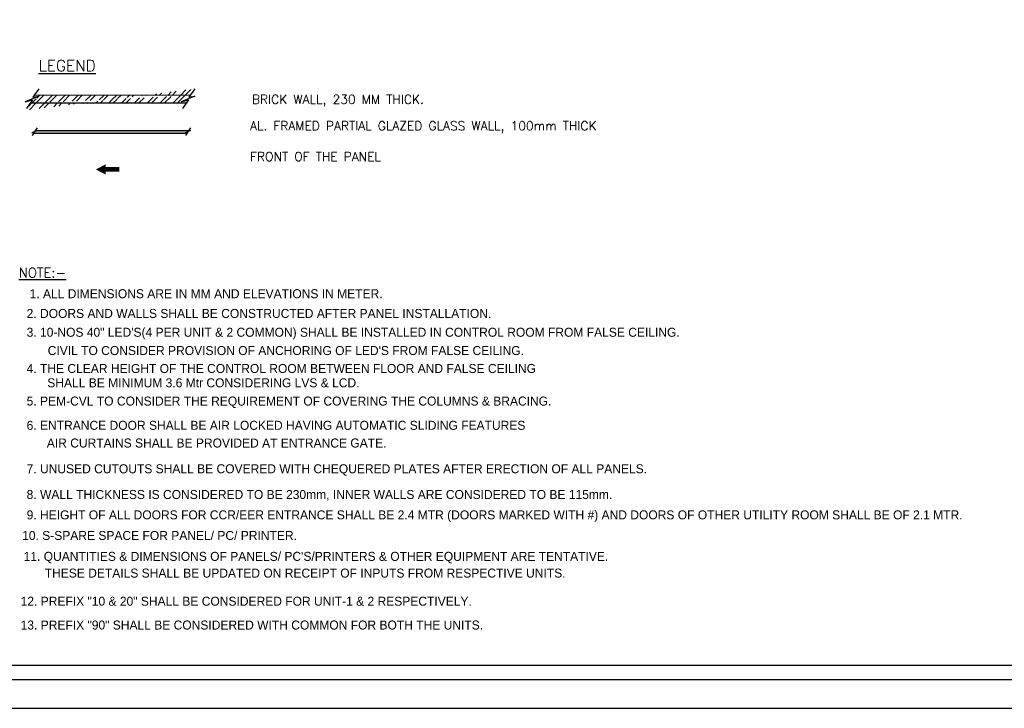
# Model space of a CAD drawing. Extents: x 361682 to 759535, y 756798 to 1113679.
# Tile 30 of 80: x 494328 to 555884, y 886011 to 929058. Entities that reach past the tile are written whole.
import ezdxf

# ---------------------------------------------------------------- set-up
doc = ezdxf.new("R2010")
doc.units = 0
doc.header["$LTSCALE"] = 700
doc.header["$MEASUREMENT"] = 0
doc.layers.get('0').update_dxf_attribs({"linetype": 'CONTINUOUS'})
for name, color, linetype in [('LAYOUT', 4, 'CONTINUOUS'), ('NOTES', 6, 'CONTINUOUS'), ('NOTES1', 6, 'CONTINUOUS'), ('PNLNOTE', 6, 'CONTINUOUS'), ('PNLNOTE1', 7, 'CONTINUOUS')]:
    doc.layers.add(name, color=color, linetype=linetype)
doc.styles.add('D1', font='ROMAND')
doc.styles.add('ROMANC', font='romanc')

# ---------------------------------------------------------------- blocks, each defined once
blk = doc.blocks.new('BORDER')
blk.add_line((0, 0), (1, 0))

msp = doc.modelspace()

# ---------------------------------------------------------------- hatches: boundary and pattern name
at = {"layer": 'PNLNOTE1'}
h = msp.add_hatch(dxfattribs=at)
h.set_pattern_fill('ANSI32', color=256, scale=1512, style=0)
h.set_pattern_definition([(45, (-668709.94, 802465.77), (-400.92954, 400.92954), []), (45, (-668442.66, 802465.77), (-400.92954, 400.92954), [])])
edge = h.paths.add_edge_path()
edge.add_line((504795.9, 923834.6), (495044.3, 923834.6))
edge.add_line((504989.5, 924325.1), (495282.1, 924331.3))
edge.add_line((495483.8, 924618), (495117.3, 924093.1))
edge.add_line((495117.3, 924093.1), (495486.9, 924171.2))
edge.add_line((495486.9, 924171.2), (494641.1, 923816.1))
edge.add_line((494641.1, 923816.1), (495088.9, 923929.7))
edge.add_line((495088.9, 923929.7), (494719.2, 923397.1))
edge.add_line((505274, 924732.5), (504907.4, 924207.7))
edge.add_line((504907.4, 924207.7), (505277.1, 924285.8))
edge.add_line((505277.1, 924285.8), (504431.2, 923930.7))
edge.add_line((504431.2, 923930.7), (504879, 924044.3))
edge.add_line((504879, 924044.3), (504509.4, 923511.7))
h = msp.add_hatch(dxfattribs=at)
h.set_pattern_fill('DOTS', color=2, scale=1008, style=0)
h.set_pattern_definition([(0, (-668709.94, 802987.93), (31.5, 63), [0, -63])])
h.paths.add_polyline_path([(505007.1, 922123.6), (504859.2, 922092.3), (504889.6, 922135.9), (495303.8, 922136.8), (495265.4, 922081.7), (495413.2, 922112.9), (495074.9, 921970.9), (495254, 922016.3), (495214.9, 921960), (504799.1, 921956.8), (504847.9, 922027), (504668.7, 921981.5)])

# ---------------------------------------------------------------- linework, layer by layer
for p, q in [((490054, 888710.9), (642079, 888710.9)), ((490054, 887810.9), (664804, 887810.9))]:
    msp.add_line(p, q)
msp.add_lwpolyline([(666604, 1012160.9), (488254, 1012160.9), (488254, 886010.9), (666604, 886010.9)], close=True)
at = {"layer": 'LAYOUT', "color": 7, "elevation": 619.2}
msp.add_lwpolyline([(499094, 919695.3, 0, 648, 0), (499708.4, 919695.3, 648, 648, 0)], format="xyseb", dxfattribs=at)
at = {"layer": 'LAYOUT', "color": 7, "const_width": 288, "elevation": 619.2}
msp.add_lwpolyline([(499708.4, 919695.3), (500564.1, 919695.3)], dxfattribs=at)
at = {"layer": 'PNLNOTE'}
for p, q in [((504989.5, 924325.1, -3096), (495282.1, 924331.3, -3096)), ((504795.9, 923834.6, -3096), (495044.3, 923834.6, -3096))]:
    msp.add_line(p, q, dxfattribs=at)
at = {"layer": 'PNLNOTE', "color": 7}
for p, q in [((495303.8, 922136.8, -2232), (504889.6, 922135.9, -2232)), ((495214.9, 921960, -2232), (504799.1, 921956.8, -2232))]:
    msp.add_line(p, q, dxfattribs=at)
at = {"layer": 'PNLNOTE', "elevation": -288}
for points in [[(495522.4, 924732.5), (495155.9, 924207.7), (495525.5, 924285.8), (494679.6, 923930.7), (495127.5, 924044.3), (494757.8, 923511.7)], [(505274, 924732.5), (504907.4, 924207.7), (505277.1, 924285.8), (504431.2, 923930.7), (504879, 924044.3), (504509.4, 923511.7)]]:
    msp.add_lwpolyline(points, dxfattribs=at)
at = {"layer": 'PNLNOTE', "color": 2, "elevation": -1195.2}
for points in [[(495421.6, 922305.5), (495275, 922095.6), (495422.9, 922126.8), (495084.5, 921984.8), (495263.6, 922030.2), (495115.8, 921817.2)], [(505005.8, 922302.3), (504859.2, 922092.3), (505007.1, 922123.6), (504668.7, 921981.5), (504847.9, 922027), (504700, 921813.9)]]:
    msp.add_lwpolyline(points, dxfattribs=at)

# ---------------------------------------------------------------- block references
at = {"xscale": 178350, "yscale": 126150, "zscale": 178350}
msp.add_blockref('BORDER', (488254, 886010.9), dxfattribs=at)

# ---------------------------------------------------------------- texts
at = {"layer": 'LAYOUT', "color": 3, "style": 'D1'}
msp.add_text('%%UNOTE:-', height=600, dxfattribs=at).set_placement((494272.9, 912941.6))
at = {"layer": 'LAYOUT', "color": 3, "linetype": 'ByBlock'}
for s, p in [('1. ALL DIMENSIONS ARE IN MM AND ELEVATIONS IN METER.', (494947.7, 911647.4)), ('2. DOORS AND WALLS SHALL BE CONSTRUCTED AFTER PANEL INSTALLATION.', (494762.2, 910413.1)), ('3. 10-NOS 40" LED\'S(4 PER UNIT & 2 COMMON) SHALL BE INSTALLED IN CONTROL ROOM FROM FALSE CEILING.', (494762.2, 909237.6)), ("CIVIL TO CONSIDER PROVISION OF ANCHORING OF LED'S FROM FALSE CEILING.", (496079.2, 908093.9)), ('4. THE CLEAR HEIGHT OF THE CONTROL ROOM BETWEEN FLOOR AND FALSE CEILING', (494762.2, 906972.8)), ('SHALL BE MINIMUM 3.6 Mtr CONSIDERING LVS & LCD.', (496054.1, 906077.4)), ('5. PEM-CVL TO CONSIDER THE REQUIREMENT OF COVERING THE COLUMNS & BRACING.', (494762.2, 904936.3)), ('6. ENTRANCE DOOR SHALL BE AIR LOCKED HAVING AUTOMATIC SLIDING FEATURES', (494762.2, 903419.2)), ('AIR CURTAINS SHALL BE PROVIDED AT ENTRANCE GATE.', (496023.5, 902313.7)), ('7. UNUSED CUTOUTS SHALL BE COVERED WITH CHEQUERED PLATES AFTER ERECTION OF ALL PANELS.', (494762.2, 900703.1)), ('8. WALL THICKNESS IS CONSIDERED TO BE 230mm, INNER WALLS ARE CONSIDERED TO BE 115mm. ', (494762.2, 899094.4)), ('9. HEIGHT OF ALL DOORS FOR CCR/EER ENTRANCE SHALL BE 2.4 MTR (DOORS MARKED WITH #) AND DOORS OF OTHER UTILITY ROOM SHALL BE OF 2.1 MTR.', (494762.2, 897821.7)), ('10. S-SPARE SPACE FOR PANEL/ PC/ PRINTER.', (494481.2, 896533.2)), ("11. QUANTITIES & DIMENSIONS OF PANELS/ PC'S/PRINTERS & OTHER EQUIPMENT ARE TENTATIVE. ", (494575.7, 895227.5)), ('THESE DETAILS SHALL BE UPDATED ON RECEIPT OF INPUTS FROM RESPECTIVE UNITS.', (495894.2, 894182.2)), ('12. PREFIX "10 & 20" SHALL BE CONSIDERED FOR UNIT-1 & 2 RESPECTIVELY. ', (494386.8, 892424.4)), ('13. PREFIX "90" SHALL BE CONSIDERED WITH COMMON FOR BOTH THE UNITS.', (494386.8, 890935.4))]:
    msp.add_text(s, height=562.5, dxfattribs=at).set_placement(p)
at = {"layer": 'NOTES', "style": 'ROMANC'}
for s, p in [('BRICK WALL, 230 MM THICK.', (508847.9, 923796.7, -2707.2)), ('AL. FRAMED PARTIAL GLAZED GLASS WALL, 100mm THICK', (508726.4, 922144.6, -2016)), ('FRONT OF THE PANEL', (508732.8, 920221.6, -2016))]:
    msp.add_text(s, height=559.872, dxfattribs=at).set_placement(p)
at = {"layer": 'NOTES1', "color": 6, "style": 'ROMANC'}
msp.add_text('%%ULEGEND', height=700, dxfattribs=at).set_placement((495513.6, 925835.9, -2880))

doc.saveas('drawing.dxf')
